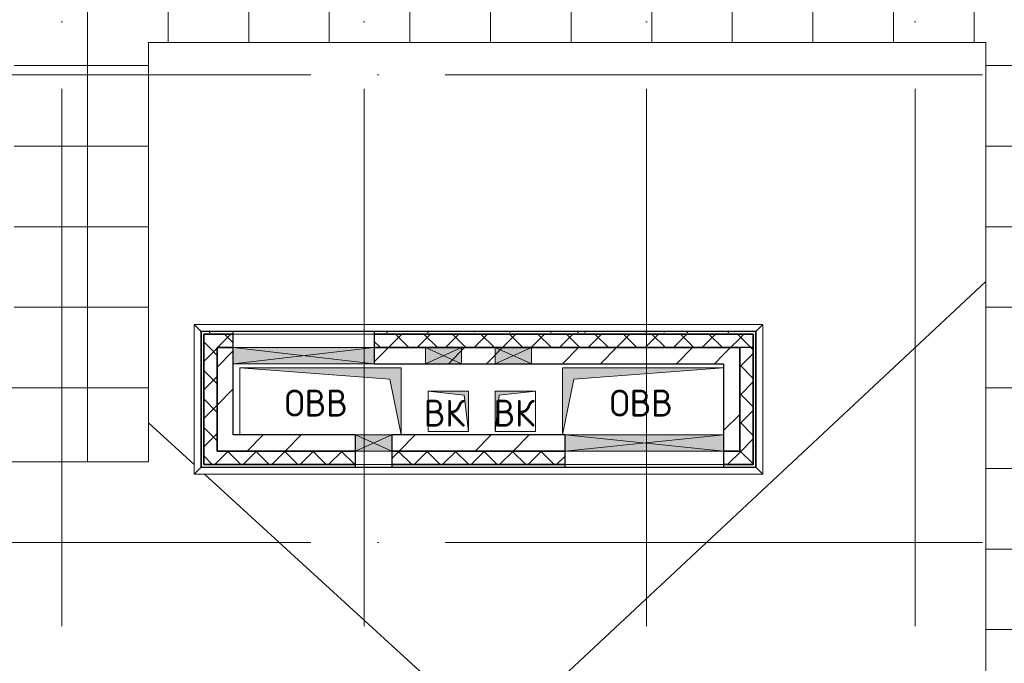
# Model space of a CAD drawing. Header units: millimetres. Extents: x -30540 to 143646, y -11730 to 123410.
# Tile 51 of 114: x 30696 to 38025, y 112550 to 117342. Entities that reach past the tile are written whole.
import ezdxf

# ---------------------------------------------------------------- set-up
doc = ezdxf.new("R2010")
doc.units = ezdxf.units.MM
doc.linetypes.add('ADSK_Линия сетки', pattern=[5000, 4000, -500, 0, -500])
for name, color, linetype, lineweight in [('A-____-NOTE-TEXT', 7, 'Continuous', 18), ('A-GENM-____-OTLN', 7, 'Continuous', 18), ('A-GLAZ-____-MCUT', 7, 'Continuous', 9), ('A-GLAZ-____-OTLN', 7, 'Continuous', 18), ('A-ROOF-____-OTLN', 7, 'Continuous', 18), ('A-ROOF-____-PATT', 7, 'Continuous', 18), ('A-WALL-____-MCUT', 7, 'Continuous', 40), ('A-WALL-____-OTLN', 7, 'Continuous', 18), ('A-WALL-____-PATT', 7, 'Continuous', 40), ('I-WALL-____-MCUT', 7, 'Continuous', 40), ('I-WALL-____-OTLN', 7, 'Continuous', 18), ('M-EQPM-____-OTLN', 7, 'Continuous', 18), ('S-GRID-____-OTLN', 7, 'Continuous', 9)]:
    doc.layers.add(name, color=color, linetype=linetype, lineweight=lineweight)
doc.styles.add('GOST Common', font='GOST_Common.ttf', dxfattribs={"height": 200})
pattern_1 = [(45, (0, 0), (-424.264, 424.264), []), (45, (0, 282.8), (-424.264, 424.264), [])]
pattern_2 = [(45, (0, 0), (-106.06602, 106.06602), []), (135, (0, 0), (-106.06602, -106.06602), [])]
pattern_3 = [(0, (0, 0), (406.4, 101.6), [6.706, -298.094, 6.706, -298.094, -1625.6]), (0, (0, 0), (406.4, 101.6), [-609.6, 6.706, -602.894, 6.706, -298.094, -711.2]), (0, (0, 0), (406.4, 101.6), [-1524, 6.706, -196.494, 6.706, -501.294]), (120, (152.4, 50.8), (-291.18818, 301.15272), [6.706, -298.094, 6.706, -298.094, -1625.6]), (120, (152.4, 50.8), (-291.18818, 301.15272), [-609.6, 6.706, -602.894, 6.706, -298.094, -711.2]), (120, (152.4, 50.8), (-291.18818, 301.15272), [-1524, 6.706, -196.494, 6.706, -501.294]), (240, (203.2, 254), (-115.21182, -402.75272), [6.706, -298.094, 6.706, -298.094, -1625.6]), (240, (203.2, 254), (-115.21182, -402.75272), [-609.6, 6.706, -602.894, 6.706, -298.094, -711.2]), (240, (203.2, 254), (-115.21182, -402.75272), [-1524, 6.706, -196.494, 6.706, -501.294])]

# ---------------------------------------------------------------- blocks, each defined once
blk = doc.blocks.new('АР_Отверстие прямоугольное - ОВВ-7138894-Кровля')
at = {"layer": 'A-GLAZ-____-OTLN', "lineweight": 13, "true_color": 0xf9f9f9}
blk.add_hatch(color=7, dxfattribs=at).paths.add_polyline_path([(-10, -60), (260, -60), (260, 60), (-10, 60)])
at = {"layer": 'A-GLAZ-____-MCUT', "color": 254, "lineweight": 15, "true_color": 0xcccccc}
for p, q in [((-10, 60), (-10, -60)), ((260, 60), (260, -60))]:
    blk.add_line(p, q, dxfattribs=at)
at = {"layer": 'A-GLAZ-____-OTLN', "color": 254, "lineweight": 5, "true_color": 0xcccccc}
for p, q in [((260, 60), (-10, -60)), ((-10, 60), (260, -60))]:
    blk.add_line(p, q, dxfattribs=at)
at = {"layer": 'A-GLAZ-____-OTLN', "color": 254, "lineweight": 13, "true_color": 0xcccccc}
for p, q in [((260, 60), (-10, 60)), ((-10, 60), (-10, -60)), ((260, -60), (260, 60)), ((-10, -60), (260, -60))]:
    blk.add_line(p, q, dxfattribs=at)
blk = doc.blocks.new('АР_Отверстие прямоугольное - ОВВ-7139701-Кровля')
at = {"layer": 'A-GLAZ-____-OTLN', "lineweight": 13, "true_color": 0xf9f9f9}
blk.add_hatch(color=7, dxfattribs=at).paths.add_polyline_path([(715, -60), (715, 60), (-465, 60), (-465, -60), (-400, -60)])
at = {"layer": 'A-GLAZ-____-MCUT', "color": 254, "lineweight": 15, "true_color": 0xcccccc}
for p, q in [((-465, 60), (-465, -60)), ((715, 60), (715, -60))]:
    blk.add_line(p, q, dxfattribs=at)
at = {"layer": 'A-GLAZ-____-OTLN', "color": 254, "lineweight": 5, "true_color": 0xcccccc}
for p, q in [((715, 60), (-465, -60)), ((-465, 60), (715, -60))]:
    blk.add_line(p, q, dxfattribs=at)
at = {"layer": 'A-GLAZ-____-OTLN', "color": 254, "lineweight": 13, "true_color": 0xcccccc}
for p, q in [((715, 60), (-465, 60)), ((-465, 60), (-465, -60)), ((715, -60), (715, 60)), ((-465, -60), (715, -60))]:
    blk.add_line(p, q, dxfattribs=at)
blk = doc.blocks.new('АР_Отверстие прямоугольное - ОВВ-6949137-Кровля')
at = {"layer": 'A-GLAZ-____-OTLN', "lineweight": 13, "true_color": 0xf9f9f9}
blk.add_hatch(color=7, dxfattribs=at).paths.add_polyline_path([(650, -60), (650, 60), (-400, 60), (-400, -60), (192.7, -60)])
at = {"layer": 'A-GLAZ-____-MCUT', "color": 254, "lineweight": 15, "true_color": 0xcccccc}
for p, q in [((-400, 60), (-400, -60)), ((650, 60), (650, -60))]:
    blk.add_line(p, q, dxfattribs=at)
at = {"layer": 'A-GLAZ-____-OTLN', "color": 254, "lineweight": 5, "true_color": 0xcccccc}
for p, q in [((650, 60), (-400, -60)), ((-400, 60), (650, -60))]:
    blk.add_line(p, q, dxfattribs=at)
at = {"layer": 'A-GLAZ-____-OTLN', "color": 254, "lineweight": 13, "true_color": 0xcccccc}
for p, q in [((650, 60), (-400, 60)), ((-400, 60), (-400, -60)), ((650, -60), (650, 60)), ((-400, -60), (650, -60))]:
    blk.add_line(p, q, dxfattribs=at)
blk = doc.blocks.new('АР_Отверстие прямоугольное - ОВВ-7683733-Кровля')
at = {"layer": 'A-GLAZ-____-OTLN', "lineweight": 13, "true_color": 0xf9f9f9}
blk.add_hatch(color=7, dxfattribs=at).paths.add_polyline_path([(-10, 60), (-10, -60), (260, -60), (260, 60), (75.5, 60)])
at = {"layer": 'A-GLAZ-____-MCUT', "color": 254, "lineweight": 15, "true_color": 0xcccccc}
for p, q in [((-10, 60), (-10, -60)), ((260, 60), (260, -60))]:
    blk.add_line(p, q, dxfattribs=at)
at = {"layer": 'A-GLAZ-____-OTLN', "color": 254, "lineweight": 5, "true_color": 0xcccccc}
for p, q in [((260, 60), (-10, -60)), ((-10, 60), (260, -60))]:
    blk.add_line(p, q, dxfattribs=at)
at = {"layer": 'A-GLAZ-____-OTLN', "color": 254, "lineweight": 13, "true_color": 0xcccccc}
for p, q in [((260, 60), (-10, 60)), ((-10, 60), (-10, -60)), ((260, -60), (260, 60)), ((-10, -60), (260, -60))]:
    blk.add_line(p, q, dxfattribs=at)
blk = doc.blocks.new('_GM_Dt-St-D_Фартук гнутый из оцинкованной стали_Пристенный_Тип 1__c-верхняя кромка с отгибом_ - ФС-1_3_50х70У100-1_5_t__RAL7016-7323387-Кровля')
at = {"layer": 'A-GENM-____-OTLN', "color": 254, "lineweight": 13, "true_color": 0xcccccc}
for p, q in [((0, 50), (4233, 50)), ((50, 0), (0, 50)), ((50, 0), (4183, 0)), ((50, 0), (50, -1.5)), ((4233, 50), (4183, 0)), ((4183, -1.5), (4183, 0))]:
    blk.add_line(p, q, dxfattribs=at)
blk = doc.blocks.new('_GM_Dt-St-D_Фартук гнутый из оцинкованной стали_Пристенный_Тип 1__c-верхняя кромка с отгибом_ - ФС-1_3_50х70У100-1_5_t__RAL7016-7323388-Кровля')
at = {"layer": 'A-GENM-____-OTLN', "color": 254, "lineweight": 13, "true_color": 0xcccccc}
for p, q in [((50, 1.5), (50, 0)), ((4183, 0), (50, 0)), ((4183, 0), (4183, 1.5)), ((4183, 0), (4233, -50)), ((0, -50), (50, 0)), ((4233, -50), (0, -50))]:
    blk.add_line(p, q, dxfattribs=at)
blk = doc.blocks.new('_GM_Dt-St-D_Фартук гнутый из оцинкованной стали_Пристенный_Тип 1__c-верхняя кромка с отгибом_ - ФС-1_3_50х70У100-1_5_t__RAL7016-7323379-Кровля')
at = {"layer": 'A-GENM-____-OTLN', "color": 254, "lineweight": 13, "true_color": 0xcccccc}
for p, q in [((0, -50), (50, 0)), ((50, 1.5), (50, 0)), ((1063, 0), (50, 0)), ((1063, 0), (1063, 1.5)), ((1063, 0), (1113, -50)), ((1113, -50), (0, -50))]:
    blk.add_line(p, q, dxfattribs=at)
blk = doc.blocks.new('_GM_Dt-St-D_Фартук гнутый из оцинкованной стали_Пристенный_Тип 1__c-верхняя кромка с отгибом_ - ФС-1_3_50х70У100-1_5_t__RAL7016-7323385-Кровля')
at = {"layer": 'A-GENM-____-OTLN', "color": 254, "lineweight": 13, "true_color": 0xcccccc}
for p, q in [((0, 50), (1113, 50)), ((50, 0), (0, 50)), ((50, 0), (1063, 0)), ((50, 0), (50, -1.5)), ((1113, 50), (1063, 0)), ((1063, -1.5), (1063, 0))]:
    blk.add_line(p, q, dxfattribs=at)
blk = doc.blocks.new('АР_Канал вертикальный прямоугольный - ВК-7281984-Кровля')
at = {"layer": 'M-EQPM-____-OTLN', "lineweight": 13, "true_color": 0xe2e2e2}
blk.add_hatch(color=254, dxfattribs=at).paths.add_polyline_path([(-150, -150), (-120, 120), (150, 150), (-150, 150)])
at = {"layer": 'M-EQPM-____-OTLN', "color": 253, "lineweight": 13, "true_color": 0xaaaaaa}
for p, q in [((150, 150), (-150, 150)), ((-150, 150), (-150, -150)), ((150, 150), (-150, 150)), ((-150, 150), (-150, -150)), ((-150, -150), (-150, 150)), ((-150, 150), (150, 150)), ((-120, 120), (150, 150)), ((-120, 120), (150, 150)), ((150, -150), (150, 150)), ((150, 150), (150, -150)), ((-150, -150), (-120, 120)), ((-150, -150), (-120, 120)), ((-150, -150), (150, -150)), ((150, -150), (-150, -150))]:
    blk.add_line(p, q, dxfattribs=at)
blk = doc.blocks.new('АР_Канал вертикальный прямоугольный - ВК-6784643-Кровля')
at = {"layer": 'M-EQPM-____-OTLN', "lineweight": 13, "true_color": 0xe2e2e2}
blk.add_hatch(color=254, dxfattribs=at).paths.add_polyline_path([(-150, 150), (-150, -150), (150, -150), (-120, -120)])
at = {"layer": 'M-EQPM-____-OTLN', "color": 253, "lineweight": 13, "true_color": 0xaaaaaa}
for p, q in [((-150, 150), (-120, -120)), ((-150, 150), (-120, -120)), ((-150, -150), (-150, 150)), ((-150, 150), (150, 150)), ((-150, -150), (-150, 150)), ((150, 150), (-150, 150)), ((-150, 150), (-150, -150)), ((150, 150), (150, -150)), ((150, -150), (150, 150)), ((-120, -120), (150, -150)), ((-120, -120), (150, -150)), ((150, -150), (-150, -150)), ((150, -150), (-150, -150)), ((-150, -150), (150, -150))]:
    blk.add_line(p, q, dxfattribs=at)
blk = doc.blocks.new('АР_Канал вертикальный прямоугольный - ОВВ-6254265-Кровля')
at = {"layer": 'M-EQPM-____-OTLN', "lineweight": 13, "true_color": 0xe2e2e2}
blk.add_hatch(color=254, dxfattribs=at).paths.add_polyline_path([(-600, -250), (-515, 165), (600, 250), (-600, 250)])
at = {"layer": 'M-EQPM-____-OTLN', "color": 253, "lineweight": 13, "true_color": 0xaaaaaa}
for p, q in [((600, 250), (-600, 250)), ((-600, 250), (-600, -250)), ((600, 250), (-600, 250)), ((-600, 250), (-600, -250)), ((-600, -250), (-600, 250)), ((-600, 250), (600, 250)), ((-515, 165), (600, 250)), ((-515, 165), (600, 250)), ((600, -250), (600, 250)), ((600, 250), (600, -250)), ((-600, -250), (-515, 165)), ((-600, -250), (-515, 165)), ((-600, -250), (600, -250)), ((600, -250), (-600, -250))]:
    blk.add_line(p, q, dxfattribs=at)
blk = doc.blocks.new('АР_Канал вертикальный прямоугольный - ОВВ-6254269-Кровля')
at = {"layer": 'M-EQPM-____-OTLN', "lineweight": 13, "true_color": 0xe2e2e2}
blk.add_hatch(color=254, dxfattribs=at).paths.add_polyline_path([(-600, 250), (-600, -250), (600, -250), (-515, -165)])
at = {"layer": 'M-EQPM-____-OTLN', "color": 253, "lineweight": 13, "true_color": 0xaaaaaa}
for p, q in [((-600, 250), (-515, -165)), ((-600, 250), (-515, -165)), ((-600, -250), (-600, 250)), ((-600, 250), (600, 250)), ((-600, -250), (-600, 250)), ((600, 250), (-600, 250)), ((-600, 250), (-600, -250)), ((600, 250), (600, -250)), ((600, -250), (600, 250)), ((-515, -165), (600, -250)), ((-515, -165), (600, -250)), ((600, -250), (-600, -250)), ((600, -250), (-600, -250)), ((-600, -250), (600, -250))]:
    blk.add_line(p, q, dxfattribs=at)
blk = doc.blocks.new('Наметкина 10_РД_АР_К2_отсоединено_rvt-1-Кровля')
at = {"layer": 'A-ROOF-____-PATT', "lineweight": 5, "true_color": 0xcccccc}
h = blk.add_hatch(dxfattribs=at)
h.set_pattern_fill('FP_14', color=254, style=0, pattern_type=2)
h.set_pattern_definition([(0, (0, 0), (0, 600), []), (90, (0, 0), (-600, 4e-14), [])])
h.paths.add_polyline_path([(29925.3, 92100), (29925.3, 93100), (26535.3, 93100), (26535.3, 99675), (26980.3, 99675), (26980.3, 101675), (30180.1, 101675), (30180.1, 107575), (26810.3, 107575), (26810.3, 114050), (31655.1, 114050), (31655.1, 117172.6), (37886.9, 117172.6), (37886.9, 110560), (41665.3, 110560), (41665.3, 103575), (39665.3, 103575), (39665.3, 97675), (40565.3, 97675), (40565.3, 102675), (42565.3, 102675), (42565.3, 111460), (38786.9, 111460), (38786.9, 118072.6), (30655.1, 118072.6), (30655.1, 114950), (24935.3, 114950), (24935.3, 101675), (25635.3, 101675), (25635.3, 92100), (27053.8, 92100), (27053.8, 92441.5), (27836.8, 92441.5), (27836.8, 92100), (29812.6, 92100)])
at = {"layer": 'A-WALL-____-PATT', "lineweight": 5, "true_color": 0xcccccc}
h = blk.add_hatch(dxfattribs=at)
h.set_pattern_fill('FP_16', color=254, style=0, pattern_type=2)
h.set_pattern_definition(pattern_3)
h.paths.add_polyline_path([(36155.3, 115000), (36175.3, 115000), (36175.3, 115020), (33335.3, 115020), (33335.3, 115000), (35943.3, 115000)])
h.paths.add_polyline_path([(32285.3, 115000), (32285.3, 115020), (32045.3, 115020), (32045.3, 115000), (32065.3, 115000)])
h = blk.add_hatch(dxfattribs=at)
h.set_pattern_fill('FP_16', color=254, style=0, pattern_type=2)
h.set_pattern_definition(pattern_3)
h.paths.add_polyline_path([(32065.3, 114010), (32065.3, 115000), (32045.3, 115000), (32045.3, 114010)])
h = blk.add_hatch(dxfattribs=at)
h.set_pattern_fill('FP_13', color=254, style=0, pattern_type=2)
h.set_pattern_definition(pattern_2)
h.paths.add_polyline_path([(36055.3, 114900), (36055.3, 115000), (33335.3, 115000), (33335.3, 114900), (35943.3, 114900)])
h.paths.add_polyline_path([(32285.3, 114900), (32285.3, 115000), (32065.3, 115000), (32065.3, 114900), (32165.3, 114900)])
h = blk.add_hatch(dxfattribs=at)
h.set_pattern_fill('FP_13', color=254, style=0, pattern_type=2)
h.set_pattern_definition(pattern_2)
h.paths.add_polyline_path([(36055.3, 114130), (36155.3, 114130), (36155.3, 115000), (36055.3, 115000), (36055.3, 114900)])
h = blk.add_hatch(dxfattribs=at)
h.set_pattern_fill('FP_16', color=254, style=0, pattern_type=2)
h.set_pattern_definition(pattern_3)
h.paths.add_polyline_path([(36175.3, 114010), (36175.3, 115000), (36155.3, 115000), (36155.3, 114010)])
h = blk.add_hatch(dxfattribs=at)
h.set_pattern_fill('FP_13', color=254, style=0, pattern_type=2)
h.set_pattern_definition(pattern_2)
h.paths.add_polyline_path([(32165.3, 114030), (32165.3, 114900), (32065.3, 114900), (32065.3, 114030)])
h = blk.add_hatch(dxfattribs=at)
h.set_pattern_fill('FP_12', color=254, style=0, pattern_type=2)
h.set_pattern_definition(pattern_1)
h.paths.add_polyline_path([(32285.3, 114130), (32285.3, 114900), (32165.3, 114900), (32165.3, 114130)])
h = blk.add_hatch(dxfattribs=at)
h.set_pattern_fill('FP_12', color=254, style=0, pattern_type=2)
h.set_pattern_definition(pattern_1)
h.paths.add_polyline_path([(35935.3, 114780), (35935.3, 114900), (33335.3, 114900), (33335.3, 114780), (34505.3, 114780)])
h = blk.add_hatch(dxfattribs=at)
h.set_pattern_fill('FP_12', color=254, style=0, pattern_type=2)
h.set_pattern_definition(pattern_1)
h.paths.add_polyline_path([(35943.3, 114130), (36055.3, 114130), (36055.3, 114900), (35935.3, 114900), (35935.3, 114130)])
h = blk.add_hatch(dxfattribs=at)
h.set_pattern_fill('FP_13', color=254, style=0, pattern_type=2)
h.set_pattern_definition(pattern_2)
h.paths.add_polyline_path([(36155.3, 114130), (36155.3, 114900), (36055.3, 114900), (36055.3, 114130)])
h = blk.add_hatch(dxfattribs=at)
h.set_pattern_fill('FP_12', color=254, style=0, pattern_type=2)
h.set_pattern_definition(pattern_1)
h.paths.add_polyline_path([(34755.3, 114130), (34755.3, 114250), (33465.3, 114250), (33465.3, 114130), (33899.7, 114130)])
h.paths.add_polyline_path([(33195.3, 114130), (33195.3, 114250), (32285.3, 114250), (32285.3, 114130), (32877.9, 114130)])
h = blk.add_hatch(dxfattribs=at)
h.set_pattern_fill('FP_13', color=254, style=0, pattern_type=2)
h.set_pattern_definition(pattern_2)
h.paths.add_polyline_path([(36155.3, 114030), (36155.3, 114130), (35935.3, 114130), (35935.3, 114030), (35943.3, 114030)])
h.paths.add_polyline_path([(34755.3, 114030), (34755.3, 114130), (33465.3, 114130), (33465.3, 114030), (33899.7, 114030)])
h.paths.add_polyline_path([(33195.3, 114030), (33195.3, 114130), (32165.3, 114130), (32165.3, 114030), (32877.9, 114030)])
h = blk.add_hatch(dxfattribs=at)
h.set_pattern_fill('FP_16', color=254, style=0, pattern_type=2)
h.set_pattern_definition(pattern_3)
h.paths.add_polyline_path([(35935.3, 114010), (36155.3, 114010), (36155.3, 114030), (35935.3, 114030)])
h.paths.add_polyline_path([(34755.3, 114010), (34755.3, 114030), (33465.3, 114030), (33465.3, 114010), (33899.7, 114010)])
h.paths.add_polyline_path([(32065.3, 114010), (33195.3, 114010), (33195.3, 114030), (32065.3, 114030)])
at = {"layer": 'A-ROOF-____-OTLN', "color": 254, "lineweight": 13, "true_color": 0xcccccc}
for p, q in [((31655.1, 114050), (31655.1, 117172.6)), ((31655.1, 117172.6), (37886.9, 117172.6)), ((37886.9, 117172.6), (37886.9, 110560)), ((37886.9, 115393.2), (34235.3, 111980)), ((31993.8, 114030.1), (31655.1, 114339.9)), ((26810.3, 114050), (31655.1, 114050)), ((34235.3, 111980), (32072.1, 113958.5))]:
    blk.add_line(p, q, dxfattribs=at)
at = {"layer": 'A-WALL-____-MCUT', "color": 254, "lineweight": 30, "true_color": 0xcccccc}
for p, q in [((32285.3, 115020), (32045.3, 115020)), ((32045.3, 115020), (32045.3, 115000)), ((32045.3, 115000), (32045.3, 114010)), ((32285.3, 115000), (32065.3, 115000)), ((32065.3, 115000), (32065.3, 114900)), ((32065.3, 115000), (32285.3, 115000)), ((32065.3, 114030), (32065.3, 115000)), ((32285.3, 115000), (32285.3, 115020)), ((32285.3, 114900), (32285.3, 115000)), ((36175.3, 115020), (33335.3, 115020)), ((33335.3, 115020), (33335.3, 115000)), ((33715.3, 115000), (33335.3, 115000)), ((33335.3, 115000), (33335.3, 114900)), ((33335.3, 115000), (36155.3, 115000)), ((33985.3, 115000), (33715.3, 115000)), ((34235.3, 115000), (33985.3, 115000)), ((34505.3, 115000), (34235.3, 115000)), ((36055.3, 115000), (34505.3, 115000)), ((36155.3, 115000), (36055.3, 115000)), ((36155.3, 114130), (36155.3, 115000)), ((36155.3, 115000), (36155.3, 114030)), ((36175.3, 115000), (36175.3, 115020)), ((36175.3, 114010), (36175.3, 115000)), ((32065.3, 114900), (32065.3, 114030)), ((32165.3, 114900), (32285.3, 114900)), ((32165.3, 114130), (32165.3, 114900)), ((33335.3, 114900), (33715.3, 114900)), ((33715.3, 114900), (33985.3, 114900)), ((33985.3, 114900), (34235.3, 114900)), ((34235.3, 114900), (34505.3, 114900)), ((34505.3, 114900), (36055.3, 114900)), ((36055.3, 114900), (36055.3, 114130)), ((36055.3, 114900), (36055.3, 114130)), ((36155.3, 114900), (36055.3, 114900)), ((36155.3, 114130), (36155.3, 114900)), ((33195.3, 114130), (32165.3, 114130)), ((33195.3, 114030), (33195.3, 114130)), ((34755.3, 114130), (33465.3, 114130)), ((33465.3, 114130), (33465.3, 114030)), ((34755.3, 114030), (34755.3, 114130)), ((36055.3, 114130), (35935.3, 114130)), ((35935.3, 114130), (35935.3, 114030)), ((36155.3, 114030), (36155.3, 114130)), ((32045.3, 114010), (32065.3, 114010)), ((32065.3, 114030), (32165.3, 114030)), ((33195.3, 114030), (32065.3, 114030)), ((32065.3, 114010), (33195.3, 114010)), ((32165.3, 114030), (33195.3, 114030)), ((33195.3, 114010), (33195.3, 114030)), ((33465.3, 114030), (34755.3, 114030)), ((34755.3, 114030), (33465.3, 114030)), ((33465.3, 114030), (33465.3, 114010)), ((33465.3, 114010), (34755.3, 114010)), ((34755.3, 114010), (34755.3, 114030)), ((35935.3, 114030), (36155.3, 114030)), ((36155.3, 114030), (35935.3, 114030)), ((35935.3, 114030), (35935.3, 114010)), ((35935.3, 114010), (36155.3, 114010)), ((36155.3, 114010), (36175.3, 114010))]:
    blk.add_line(p, q, dxfattribs=at)
at = {"layer": 'A-WALL-____-OTLN', "color": 254, "lineweight": 13, "true_color": 0xcccccc}
for p, q in [((32285.3, 115020), (33335.3, 115020)), ((32285.3, 115000), (33335.3, 115000)), ((32285.3, 114900), (32285.3, 115000)), ((33335.3, 115000), (32285.3, 115000)), ((33335.3, 114900), (33335.3, 115000)), ((33335.3, 114900), (32285.3, 114900)), ((33195.3, 114130), (33465.3, 114130)), ((34755.3, 114130), (34755.3, 114030)), ((34755.3, 114130), (35935.3, 114130)), ((35935.3, 114130), (35935.3, 114030)), ((33465.3, 114030), (33195.3, 114030)), ((33195.3, 114030), (33465.3, 114030)), ((33465.3, 114010), (33195.3, 114010)), ((35935.3, 114030), (34755.3, 114030)), ((34755.3, 114030), (35935.3, 114030)), ((35935.3, 114010), (34755.3, 114010))]:
    blk.add_line(p, q, dxfattribs=at)
at = {"layer": 'I-WALL-____-MCUT', "color": 254, "lineweight": 30, "true_color": 0xcccccc}
for p, q in [((32165.3, 114900), (32165.3, 114130)), ((32285.3, 114900), (32165.3, 114900)), ((32285.3, 114780), (32285.3, 114900)), ((33715.3, 114900), (33335.3, 114900)), ((33335.3, 114900), (33335.3, 114780)), ((33985.3, 114900), (33715.3, 114900)), ((34235.3, 114900), (33985.3, 114900)), ((34505.3, 114900), (34235.3, 114900)), ((35935.3, 114900), (34505.3, 114900)), ((36055.3, 114900), (35935.3, 114900)), ((36055.3, 114130), (36055.3, 114900)), ((32285.3, 114250), (32285.3, 114780)), ((33335.3, 114780), (33715.3, 114780)), ((33715.3, 114780), (33985.3, 114780)), ((33985.3, 114780), (34235.3, 114780)), ((34235.3, 114780), (34505.3, 114780)), ((34505.3, 114780), (35935.3, 114780)), ((35935.3, 114780), (35935.3, 114250)), ((33195.3, 114250), (32285.3, 114250)), ((33195.3, 114130), (33195.3, 114250)), ((34755.3, 114250), (33465.3, 114250)), ((33465.3, 114250), (33465.3, 114130)), ((34755.3, 114130), (34755.3, 114250)), ((35935.3, 114250), (35935.3, 114130)), ((32165.3, 114130), (32285.3, 114130)), ((32285.3, 114130), (33195.3, 114130)), ((33465.3, 114130), (34755.3, 114130)), ((35935.3, 114130), (36055.3, 114130))]:
    blk.add_line(p, q, dxfattribs=at)
at = {"layer": 'I-WALL-____-OTLN', "color": 254, "lineweight": 13, "true_color": 0xcccccc}
for p, q in [((32285.3, 114900), (33335.3, 114900)), ((32285.3, 114780), (32285.3, 114900)), ((33335.3, 114780), (33335.3, 114900)), ((33335.3, 114780), (32285.3, 114780)), ((33195.3, 114250), (33465.3, 114250)), ((34755.3, 114250), (34755.3, 114130)), ((34755.3, 114250), (35935.3, 114250)), ((35935.3, 114250), (35935.3, 114130)), ((33465.3, 114130), (33195.3, 114130)), ((35935.3, 114130), (34755.3, 114130))]:
    blk.add_line(p, q, dxfattribs=at)
at = {"layer": 'A-GENM-____-OTLN', "color": 254, "lineweight": 13, "true_color": 0xcccccc}
for name, p in [('_GM_Dt-St-D_Фартук гнутый из оцинкованной стали_Пристенный_Тип 1__c-верхняя кромка с отгибом_ - ФС-1_3_50х70У100-1_5_t__RAL7016-7323387-Кровля', (31993.8, 115021.5)), ('_GM_Dt-St-D_Фартук гнутый из оцинкованной стали_Пристенный_Тип 1__c-верхняя кромка с отгибом_ - ФС-1_3_50х70У100-1_5_t__RAL7016-7323388-Кровля', (31993.8, 114008.5))]:
    blk.add_blockref(name, p, dxfattribs=at)
for name, p, rotation in [('_GM_Dt-St-D_Фартук гнутый из оцинкованной стали_Пристенный_Тип 1__c-верхняя кромка с отгибом_ - ФС-1_3_50х70У100-1_5_t__RAL7016-7323379-Кровля', (32043.8, 115071.5), 270.0000000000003), ('_GM_Dt-St-D_Фартук гнутый из оцинкованной стали_Пристенный_Тип 1__c-верхняя кромка с отгибом_ - ФС-1_3_50х70У100-1_5_t__RAL7016-7323385-Кровля', (36176.8, 115071.5), 269.9999999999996)]:
    blk.add_blockref(name, p, dxfattribs=dict(at, rotation=rotation))
at = {"layer": 'A-GLAZ-____-OTLN', "color": 254, "lineweight": 13, "true_color": 0xcccccc}
for name, p in [('АР_Отверстие прямоугольное - ОВВ-6949137-Кровля', (32685.3, 114840)), ('АР_Отверстие прямоугольное - ОВВ-7683733-Кровля', (34245.3, 114840)), ('АР_Отверстие прямоугольное - ОВВ-7138894-Кровля', (33205.3, 114190)), ('АР_Отверстие прямоугольное - ОВВ-7139701-Кровля', (35220.3, 114190))]:
    blk.add_blockref(name, p, dxfattribs=at)
at = {"layer": 'A-GLAZ-____-OTLN', "color": 254, "lineweight": 13, "true_color": 0xcccccc, "rotation": 180}
blk.add_blockref('АР_Отверстие прямоугольное - ОВВ-7683733-Кровля', (33975.3, 114840), dxfattribs=at)
at = {"layer": 'M-EQPM-____-OTLN', "color": 253, "lineweight": 5, "true_color": 0xaaaaaa, "rotation": 180}
for name, p in [('АР_Канал вертикальный прямоугольный - ОВВ-6254269-Кровля', (32935.3, 114500)), ('АР_Канал вертикальный прямоугольный - ВК-6784643-Кровля', (33885.3, 114425))]:
    blk.add_blockref(name, p, dxfattribs=at)
at = {"layer": 'M-EQPM-____-OTLN', "color": 253, "lineweight": 5, "true_color": 0xaaaaaa}
for name, p in [('АР_Канал вертикальный прямоугольный - ОВВ-6254265-Кровля', (35335.3, 114500)), ('АР_Канал вертикальный прямоугольный - ВК-7281984-Кровля', (34385.3, 114425))]:
    blk.add_blockref(name, p, dxfattribs=at)
at = {"layer": 'A-____-NOTE-TEXT', "color": 253, "lineweight": 5, "true_color": 0xaaaaaa, "char_height": 200, "attachment_point": 1, "style": 'GOST Common'}
for s, insert, width in [('ОВВ', (32667.5, 114587.2), 609.282), ('ОВВ', (35087.1, 114587.2), 609.282), ('ВК', (33703.5, 114512.2), 400.844), ('ВК', (34223.1, 114512.2), 400.844)]:
    blk.add_mtext(s, dxfattribs=dict(at, insert=insert, width=width))

msp = doc.modelspace()

# ---------------------------------------------------------------- linework, layer by layer
at = {"layer": 'S-GRID-____-OTLN', "color": 253, "linetype": 'ADSK_Линия сетки', "true_color": 0xaaaaaa}
for p, q in [((31010.3, 67824.7), (31010.3, 122287.9)), ((33260.3, 67824.7), (33260.3, 122287.9)), ((35360.3, 67824.7), (35360.3, 122287.9)), ((37360.3, 67824.7), (37360.3, 122287.9)), ((67863.4, 116930), (9800.2, 116930)), ((67863.4, 113450), (9800.2, 113450))]:
    msp.add_line(p, q, dxfattribs=at)

# ---------------------------------------------------------------- block references
at = {"lineweight": 5}
msp.add_blockref('Наметкина 10_РД_АР_К2_отсоединено_rvt-1-Кровля', (0, 0), dxfattribs=at)

doc.saveas('drawing.dxf')
